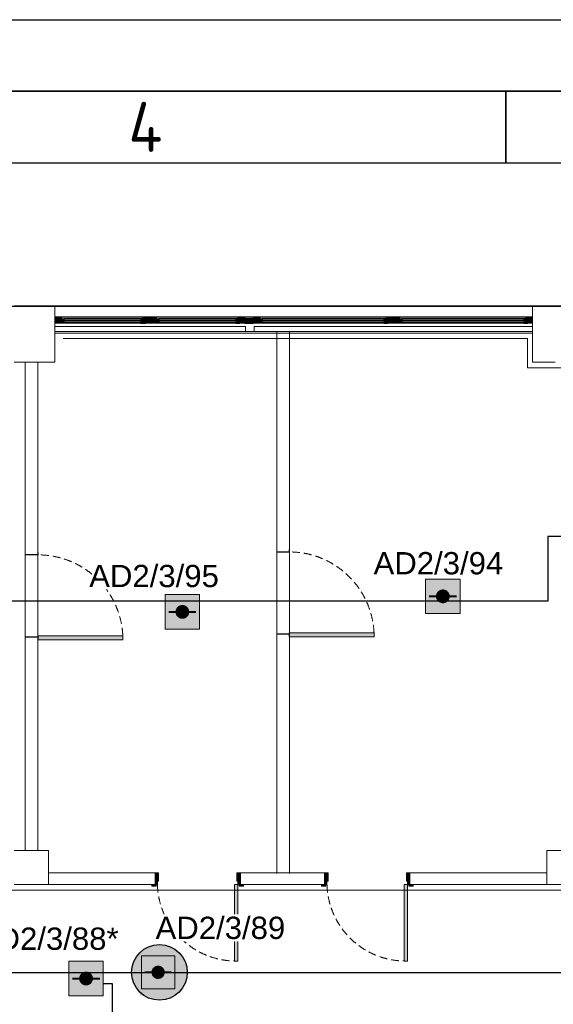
# Model space of a CAD drawing. Header units: millimetres. Extents: x -197461 to 862495, y -970068 to 63888.
# Tile 95 of 253: x -90666 to -85600, y -511274 to -501934. Entities that reach past the tile are written whole.
import ezdxf

# ---------------------------------------------------------------- set-up
doc = ezdxf.new("R2010")
doc.units = ezdxf.units.MM
doc.linetypes.add('Dashed', pattern=[112.5, 75, -37.5])
doc.linetypes.add('Hidden Line', pattern=[195.611112, 141.111112, -54.5])
doc.layers.get('0').update_dxf_attribs({"linetype": 'CONTINUOUS'})
for name, color, linetype in [('2d - linijas _ fili.z', 7, 'CONTINUOUS'), ('_Logi', 7, 'CONTINUOUS'), ('demont', 7, 'CONTINUOUS'), ('Durvis', 7, 'CONTINUOUS'), ('esoshas', 7, 'CONTINUOUS'), ('hachi', 7, 'CONTINUOUS'), ('Jaunas-W112', 7, 'CONTINUOUS'), ('PDF_Images', 7, 'CONTINUOUS'), ('Rasējuma lapa', 7, 'CONTINUOUS'), ('UAS', 240, 'CONTINUOUS')]:
    doc.layers.add(name, color=color, linetype=linetype)
doc.styles.add('ARIAL', font='arialbd.ttf')
doc.styles.add('ISO', font='iso')
doc.linetypes.add('Symbol-000', pattern='A,0,[2,AR-21.Shx,S=4.563492,R=0,X=0,Y=0],-625,0', length=625)

# ---------------------------------------------------------------- blocks, each defined once
blk = doc.blocks.new('A3_L')
at = {"layer": 'Rasējuma lapa'}
blk.add_line((-420, 297), (0, 297), dxfattribs=at)
at = {"layer": 'Rasējuma lapa', "lineweight": 35}
for p, q in [((-405, 292), (-5, 292)), ((-205, 287), (-205, 292))]:
    blk.add_line(p, q, dxfattribs=at)
at = {"layer": 'Rasējuma lapa', "lineweight": 30}
blk.add_line((-400, 287), (-10, 287), dxfattribs=at)
at = {"layer": 'Rasējuma lapa', "style": 'ISO'}
blk.add_text('4', height=3.5, dxfattribs=at).set_placement((-231.4, 287.75))
blk = doc.blocks.new('*U1296')
at = {"layer": 'Rasējuma lapa'}
blk.add_blockref('A3_L', (0, 0), dxfattribs=at)
blk = doc.blocks.new('AD-proj')
at = {"lineweight": 5}
blk.add_lwpolyline([(-250, -250), (250, -250), (250, 250), (-250, 250)], close=True, dxfattribs=at)
at = {"const_width": 30}
blk.add_lwpolyline([(-200, 0), (200, 0)], dxfattribs=at)
at = {"const_width": 100}
blk.add_lwpolyline([(-50, 0, 1), (50, 0, 1)], format="xyb", close=True, dxfattribs=at)

msp = doc.modelspace()

# ---------------------------------------------------------------- hatches: boundary and pattern name
at = {"layer": '_Logi', "linetype": 'Continuous'}
for points in [[(-90287.45921, -504793.19203), (-90287.45921, -504772.94203), (-90246.95921, -504772.94203), (-90246.95921, -504813.44203), (-90287.45921, -504813.44203)], [(-89475.43421, -504793.19203), (-89475.43421, -504813.44203), (-89515.93421, -504813.44203), (-89515.93421, -504772.94203), (-89475.43421, -504772.94203)], [(-89386.33421, -504793.19203), (-89386.33421, -504772.94203), (-89345.83421, -504772.94203), (-89345.83421, -504813.44203), (-89386.33421, -504813.44203)], [(-88574.30921, -504793.19203), (-88574.30921, -504813.44203), (-88614.80921, -504813.44203), (-88614.80921, -504772.94203), (-88574.30921, -504772.94203)], [(-88448.75921, -504793.19203), (-88448.75921, -504813.44203), (-88529.75921, -504813.44203), (-88529.75921, -504772.94203), (-88448.75921, -504772.94203)], [(-88404.20921, -504793.19203), (-88404.20921, -504772.94203), (-88363.70921, -504772.94203), (-88363.70921, -504813.44203), (-88404.20921, -504813.44203)], [(-87166.93421, -504793.19203), (-87166.93421, -504813.44203), (-87207.43421, -504813.44203), (-87207.43421, -504772.94203), (-87166.93421, -504772.94203)], [(-87077.83421, -504793.19203), (-87077.83421, -504772.94203), (-87037.33421, -504772.94203), (-87037.33421, -504813.44203), (-87077.83421, -504813.44203)], [(-85840.55921, -504793.19203), (-85840.55921, -504813.44203), (-85881.05921, -504813.44203), (-85881.05921, -504772.94203), (-85840.55921, -504772.94203)]]:
    msp.add_hatch(color=7, dxfattribs=at).paths.add_polyline_path(points, flags=0)
at = {"layer": 'Durvis', "linetype": 'Continuous', "lineweight": 0}
for points in [[(-90332.00921, -504752.69203), (-90267.20921, -504752.69203), (-90267.20921, -504769.56523), (-90287.45921, -504769.56523), (-90291.95805, -504769.56523), (-90291.95805, -504813.44203), (-90332.00921, -504813.44203)], [(-89430.88421, -504752.69203), (-89430.88421, -504813.44203), (-89470.93537, -504813.44203), (-89470.93537, -504769.56523), (-89475.43421, -504769.56523), (-89495.68421, -504769.56523), (-89495.68421, -504752.69203)], [(-89430.88421, -504752.69203), (-89366.08421, -504752.69203), (-89366.08421, -504769.56523), (-89386.33421, -504769.56523), (-89390.83305, -504769.56523), (-89390.83305, -504813.44203), (-89430.88421, -504813.44203)], [(-88529.75921, -504752.69203), (-88529.75921, -504813.44203), (-88569.81037, -504813.44203), (-88569.81037, -504769.56523), (-88574.30921, -504769.56523), (-88594.55921, -504769.56523), (-88594.55921, -504752.69203)], [(-88448.75921, -504752.69203), (-88383.95921, -504752.69203), (-88383.95921, -504769.56523), (-88404.20921, -504769.56523), (-88408.70805, -504769.56523), (-88408.70805, -504813.44203), (-88448.75921, -504813.44203)], [(-87122.38421, -504752.69203), (-87122.38421, -504813.44203), (-87162.43537, -504813.44203), (-87162.43537, -504769.56523), (-87166.93421, -504769.56523), (-87187.18421, -504769.56523), (-87187.18421, -504752.69203)], [(-87122.38421, -504752.69203), (-87057.58421, -504752.69203), (-87057.58421, -504769.56523), (-87077.83421, -504769.56523), (-87082.33305, -504769.56523), (-87082.33305, -504813.44203), (-87122.38421, -504813.44203)], [(-85796.00921, -504752.69203), (-85796.00921, -504813.44203), (-85836.06037, -504813.44203), (-85836.06037, -504769.56523), (-85840.55921, -504769.56523), (-85860.80921, -504769.56523), (-85860.80921, -504752.69203)], [(-90490.74097, -507815.9031), (-89685.60097, -507815.9031), (-89685.60097, -507779.36481), (-90490.74097, -507779.36481)], [(-88106.03477, -507787.92146), (-87300.89477, -507787.92146), (-87300.89477, -507751.38317), (-88106.03477, -507751.38317)], [(-89380.52687, -510025.77068), (-89380.52687, -510139.17068), (-89357.84687, -510139.17068), (-89357.84687, -510106.77068), (-89348.12687, -510106.77068), (-89348.12687, -510025.77068)], [(-88570.52687, -510139.17068), (-88570.52687, -510025.77068), (-88602.92687, -510025.77068), (-88602.92687, -510106.77068), (-88593.20687, -510106.77068), (-88593.20687, -510139.17068)], [(-87771.09857, -510025.77068), (-87771.09857, -510139.17068), (-87748.41857, -510139.17068), (-87748.41857, -510106.77068), (-87738.69857, -510106.77068), (-87738.69857, -510025.77068)], [(-86961.09857, -510139.17068), (-86961.09857, -510025.77068), (-86993.49857, -510025.77068), (-86993.49857, -510106.77068), (-86983.77857, -510106.77068), (-86983.77857, -510139.17068)], [(-89369.99687, -510139.17068), (-89410.49687, -510139.17068), (-89410.49687, -510154.56068), (-89369.99687, -510154.56068)], [(-88593.20687, -510139.17068), (-88625.60687, -510139.17068), (-88625.60687, -510863.31068), (-88593.20687, -510863.31068)], [(-88581.05687, -510154.56068), (-88540.55687, -510154.56068), (-88540.55687, -510139.17068), (-88581.05687, -510139.17068)], [(-87760.56857, -510139.17068), (-87801.06857, -510139.17068), (-87801.06857, -510154.56068), (-87760.56857, -510154.56068)], [(-86983.77857, -510139.17068), (-87016.17857, -510139.17068), (-87016.17857, -510863.31068), (-86983.77857, -510863.31068)], [(-86971.62857, -510154.56068), (-86931.12857, -510154.56068), (-86931.12857, -510139.17068), (-86971.62857, -510139.17068)]]:
    msp.add_hatch(color=7, dxfattribs=at).paths.add_polyline_path(points, flags=0)
at = {"layer": 'UAS', "lineweight": 50, "true_color": 0xffffff}
h = msp.add_hatch(color=7, dxfattribs=at)
h.dxf.hatch_style = 1
h.paths.add_polyline_path([(-86681.09887, -507404.07846), (-86615.62793, -507404.07846, 1)], flags=16)
h.paths.add_polyline_path([(-86484.68605, -507567.75581), (-86484.68605, -507240.40111), (-86812.04075, -507240.40111), (-86812.04075, -507567.75581)])
h = msp.add_hatch(color=7, dxfattribs=at)
h.dxf.hatch_style = 1
h.paths.add_polyline_path([(-89154.25775, -507551.63128), (-89088.78681, -507551.63128, 1)], flags=16)
h.paths.add_polyline_path([(-88957.84493, -507715.30863), (-88957.84493, -507387.95393), (-89285.19963, -507387.95393), (-89285.19963, -507715.30863)])
h = msp.add_hatch(color=7, dxfattribs=at)
h.dxf.hatch_style = 1
h.paths.add_polyline_path([(-89319.94286, -510970.57756, -1), (-89383.02979, -510970.57756, -1)], flags=0)
h.paths.add_polyline_path([(-89509.20366, -510812.86023), (-89509.20366, -511128.29489), (-89193.76899, -511128.29489), (-89193.76899, -510812.86023)], flags=16)
h.paths.add_polyline_path([(-89074.90515, -510971.29473, 1), (-89602.95246, -510971.29473, 1)])
h.paths.add_polyline_path([(-89193.76899, -511128.29489), (-89509.20366, -511128.29489), (-89509.20366, -510812.86023), (-89193.76899, -510812.86023)], flags=16)
h = msp.add_hatch(color=7, dxfattribs=at)
h.dxf.hatch_style = 1
h.paths.add_polyline_path([(-89362.52404, -510979.92095), (-89288.86923, -510979.92095, 1)], flags=16)
h.paths.add_polyline_path([(-89141.55962, -511164.05797), (-89141.55962, -510795.78394), (-89509.83365, -510795.78394), (-89509.83365, -511164.05797)])
h = msp.add_hatch(color=7, dxfattribs=at)
h.dxf.hatch_style = 1
h.paths.add_polyline_path([(-90068.21386, -511029.95218), (-90002.74292, -511029.95218, 1)], flags=16)
h.paths.add_polyline_path([(-89871.80104, -511193.62953), (-89871.80104, -510866.27483), (-90199.15574, -510866.27483), (-90199.15574, -511193.62953)])
h = msp.add_hatch(color=7, dxfattribs=at)
h.dxf.hatch_style = 1
h.paths.add_polyline_path([(-89395.2223, -511029.94034), (-89329.75136, -511029.94034, 1)], flags=16)
h.paths.add_polyline_path([(-89198.80948, -511193.61769), (-89198.80948, -510866.26299), (-89526.16418, -510866.26299), (-89526.16418, -511193.61769)])

# ---------------------------------------------------------------- linework, layer by layer
at = {"color": 7, "linetype": 'Symbol-000', "lineweight": 0}
for p, q in [((-85843.58006, -504957.85603), (-90252.88031, -504957.85603)), ((-85843.58006, -504957.85603), (-85843.58006, -505235.3541)), ((-85362.6062, -505235.3541), (-85843.58006, -505235.3541)), ((-80490.36302, -510191.6745), (-105331.37526, -510191.6745))]:
    msp.add_line(p, q, dxfattribs=at)
at = {"color": 1}
msp.add_lwpolyline([(-89784.98666, -511350.24467), (-89784.98666, -511080.41352), (-89870.54031, -511080.41352)], dxfattribs=at)
at = {"layer": '2d - linijas _ fili.z', "color": 7, "linetype": 'Continuous', "lineweight": 0}
for p, q in [((-88366.01879, -504908.96008), (-90332.00921, -504908.96008)), ((-85796.00921, -504908.96008), (-88440.65921, -504908.96008))]:
    msp.add_line(p, q, dxfattribs=at)
at = {"layer": '_Logi', "color": 7, "linetype": 'Continuous'}
for p, q in [((-90332.00921, -504752.69203), (-85796.00921, -504752.69203)), ((-90287.45921, -504793.19203), (-90287.45921, -504772.94203)), ((-90287.45921, -504772.94203), (-90246.95921, -504772.94203)), ((-90287.45921, -504813.44203), (-90287.45921, -504793.19203)), ((-90246.95921, -504813.44203), (-90287.45921, -504813.44203)), ((-90246.95921, -504772.94203), (-90246.95921, -504813.44203)), ((-89515.93421, -504772.94203), (-90246.95921, -504772.94203)), ((-90246.95921, -504785.09203), (-89515.93421, -504785.09203)), ((-90246.95921, -504801.29203), (-89515.93421, -504801.29203)), ((-89515.93421, -504813.44203), (-90246.95921, -504813.44203)), ((-89475.43421, -504772.94203), (-89515.93421, -504772.94203)), ((-89515.93421, -504772.94203), (-89515.93421, -504813.44203)), ((-89515.93421, -504813.44203), (-89475.43421, -504813.44203)), ((-89475.43421, -504793.19203), (-89475.43421, -504772.94203)), ((-89475.43421, -504813.44203), (-89475.43421, -504793.19203)), ((-89386.33421, -504793.19203), (-89386.33421, -504772.94203)), ((-89386.33421, -504772.94203), (-89345.83421, -504772.94203)), ((-89386.33421, -504813.44203), (-89386.33421, -504793.19203)), ((-89345.83421, -504813.44203), (-89386.33421, -504813.44203)), ((-89345.83421, -504772.94203), (-89345.83421, -504813.44203)), ((-88614.80921, -504772.94203), (-89345.83421, -504772.94203)), ((-89345.83421, -504785.09203), (-88614.80921, -504785.09203)), ((-89345.83421, -504801.29203), (-88614.80921, -504801.29203)), ((-88614.80921, -504813.44203), (-89345.83421, -504813.44203)), ((-88574.30921, -504772.94203), (-88614.80921, -504772.94203)), ((-88614.80921, -504772.94203), (-88614.80921, -504813.44203)), ((-88614.80921, -504813.44203), (-88574.30921, -504813.44203)), ((-88574.30921, -504793.19203), (-88574.30921, -504772.94203)), ((-88574.30921, -504813.44203), (-88574.30921, -504793.19203)), ((-88448.75921, -504772.94203), (-88529.75921, -504772.94203)), ((-88529.75921, -504772.94203), (-88529.75921, -504813.44203)), ((-88529.75921, -504813.44203), (-88448.75921, -504813.44203)), ((-88448.75921, -504793.19203), (-88448.75921, -504772.94203)), ((-88448.75921, -504813.44203), (-88448.75921, -504793.19203)), ((-88404.20921, -504793.19203), (-88404.20921, -504772.94203)), ((-88404.20921, -504772.94203), (-88363.70921, -504772.94203)), ((-88404.20921, -504813.44203), (-88404.20921, -504793.19203)), ((-88363.70921, -504813.44203), (-88404.20921, -504813.44203)), ((-88363.70921, -504772.94203), (-88363.70921, -504813.44203)), ((-87207.43421, -504772.94203), (-88363.70921, -504772.94203)), ((-88363.70921, -504785.09203), (-87207.43421, -504785.09203)), ((-88363.70921, -504801.29203), (-87207.43421, -504801.29203)), ((-87207.43421, -504813.44203), (-88363.70921, -504813.44203)), ((-87166.93421, -504772.94203), (-87207.43421, -504772.94203)), ((-87207.43421, -504772.94203), (-87207.43421, -504813.44203)), ((-87207.43421, -504813.44203), (-87166.93421, -504813.44203)), ((-87166.93421, -504793.19203), (-87166.93421, -504772.94203)), ((-87166.93421, -504813.44203), (-87166.93421, -504793.19203)), ((-87077.83421, -504793.19203), (-87077.83421, -504772.94203)), ((-87077.83421, -504772.94203), (-87037.33421, -504772.94203)), ((-87077.83421, -504813.44203), (-87077.83421, -504793.19203)), ((-87037.33421, -504813.44203), (-87077.83421, -504813.44203)), ((-87037.33421, -504772.94203), (-87037.33421, -504813.44203)), ((-85881.05921, -504772.94203), (-87037.33421, -504772.94203)), ((-87037.33421, -504785.09203), (-85881.05921, -504785.09203)), ((-87037.33421, -504801.29203), (-85881.05921, -504801.29203)), ((-85881.05921, -504813.44203), (-87037.33421, -504813.44203)), ((-86282.00921, -504752.69203), (-85796.00921, -504752.69203)), ((-85840.55921, -504772.94203), (-85881.05921, -504772.94203)), ((-85881.05921, -504772.94203), (-85881.05921, -504813.44203)), ((-85881.05921, -504813.44203), (-85840.55921, -504813.44203)), ((-85840.55921, -504793.19203), (-85840.55921, -504772.94203)), ((-85840.55921, -504813.44203), (-85840.55921, -504793.19203))]:
    msp.add_line(p, q, dxfattribs=at)
at = {"layer": 'demont', "color": 7, "linetype": 'Hidden Line', "lineweight": 0}
msp.add_line((-90603.35921, -505181.99203), (-90441.35921, -505181.99203), dxfattribs=at)
at = {"layer": 'Durvis', "color": 7, "linetype": 'Continuous', "lineweight": 0}
for p, q in [((-90332.00921, -504752.69203), (-90267.20921, -504752.69203)), ((-90332.00921, -504813.44203), (-90332.00921, -504752.69203)), ((-90291.95805, -504813.44203), (-90332.00921, -504813.44203)), ((-90287.45921, -504769.56523), (-90291.95805, -504769.56523)), ((-90291.95805, -504769.56523), (-90291.95805, -504813.44203)), ((-90267.20921, -504769.56523), (-90287.45921, -504769.56523)), ((-90267.20921, -504752.69203), (-90267.20921, -504769.56523)), ((-89430.88421, -504752.69203), (-89495.68421, -504752.69203)), ((-89495.68421, -504752.69203), (-89495.68421, -504769.56523)), ((-89495.68421, -504769.56523), (-89475.43421, -504769.56523)), ((-89475.43421, -504769.56523), (-89470.93537, -504769.56523)), ((-89470.93537, -504769.56523), (-89470.93537, -504813.44203)), ((-89470.93537, -504813.44203), (-89430.88421, -504813.44203)), ((-89430.88421, -504813.44203), (-89430.88421, -504752.69203)), ((-89430.88421, -504752.69203), (-89366.08421, -504752.69203)), ((-89430.88421, -504813.44203), (-89430.88421, -504752.69203)), ((-89390.83305, -504813.44203), (-89430.88421, -504813.44203)), ((-89386.33421, -504769.56523), (-89390.83305, -504769.56523)), ((-89390.83305, -504769.56523), (-89390.83305, -504813.44203)), ((-89366.08421, -504769.56523), (-89386.33421, -504769.56523)), ((-89366.08421, -504752.69203), (-89366.08421, -504769.56523)), ((-88529.75921, -504752.69203), (-88594.55921, -504752.69203)), ((-88594.55921, -504752.69203), (-88594.55921, -504769.56523)), ((-88594.55921, -504769.56523), (-88574.30921, -504769.56523)), ((-88574.30921, -504769.56523), (-88569.81037, -504769.56523)), ((-88569.81037, -504769.56523), (-88569.81037, -504813.44203)), ((-88569.81037, -504813.44203), (-88529.75921, -504813.44203)), ((-88529.75921, -504813.44203), (-88529.75921, -504752.69203)), ((-88448.75921, -504752.69203), (-88383.95921, -504752.69203)), ((-88448.75921, -504813.44203), (-88448.75921, -504752.69203)), ((-88408.70805, -504813.44203), (-88448.75921, -504813.44203)), ((-88404.20921, -504769.56523), (-88408.70805, -504769.56523)), ((-88408.70805, -504769.56523), (-88408.70805, -504813.44203)), ((-88383.95921, -504769.56523), (-88404.20921, -504769.56523)), ((-88383.95921, -504752.69203), (-88383.95921, -504769.56523)), ((-87122.38421, -504752.69203), (-87187.18421, -504752.69203)), ((-87187.18421, -504752.69203), (-87187.18421, -504769.56523)), ((-87187.18421, -504769.56523), (-87166.93421, -504769.56523)), ((-87166.93421, -504769.56523), (-87162.43537, -504769.56523)), ((-87162.43537, -504769.56523), (-87162.43537, -504813.44203)), ((-87162.43537, -504813.44203), (-87122.38421, -504813.44203)), ((-87122.38421, -504813.44203), (-87122.38421, -504752.69203)), ((-87122.38421, -504752.69203), (-87057.58421, -504752.69203)), ((-87122.38421, -504813.44203), (-87122.38421, -504752.69203)), ((-87082.33305, -504813.44203), (-87122.38421, -504813.44203)), ((-87077.83421, -504769.56523), (-87082.33305, -504769.56523)), ((-87082.33305, -504769.56523), (-87082.33305, -504813.44203)), ((-87057.58421, -504769.56523), (-87077.83421, -504769.56523)), ((-87057.58421, -504752.69203), (-87057.58421, -504769.56523)), ((-85796.00921, -504752.69203), (-85860.80921, -504752.69203)), ((-85860.80921, -504752.69203), (-85860.80921, -504769.56523)), ((-85860.80921, -504769.56523), (-85840.55921, -504769.56523)), ((-85840.55921, -504769.56523), (-85836.06037, -504769.56523)), ((-85836.06037, -504769.56523), (-85836.06037, -504813.44203)), ((-85836.06037, -504813.44203), (-85796.00921, -504813.44203)), ((-85796.00921, -504813.44203), (-85796.00921, -504752.69203)), ((-90490.74097, -507010.7631), (-90490.74097, -506988.0831)), ((-88106.03477, -506982.78146), (-88106.03477, -506960.10146)), ((-89685.60097, -507779.36481), (-90490.74097, -507779.36481)), ((-90490.74097, -507779.36481), (-90490.74097, -507815.9031)), ((-90490.74097, -507815.9031), (-89685.60097, -507815.9031)), ((-89685.60097, -507815.9031), (-89685.60097, -507779.36481)), ((-87300.89477, -507751.38317), (-88106.03477, -507751.38317)), ((-88106.03477, -507751.38317), (-88106.03477, -507787.92146)), ((-88106.03477, -507787.92146), (-87300.89477, -507787.92146)), ((-87300.89477, -507787.92146), (-87300.89477, -507751.38317)), ((-89380.52687, -510025.77068), (-89348.12687, -510025.77068)), ((-89380.52687, -510139.17068), (-89380.52687, -510025.77068)), ((-89348.12687, -510025.77068), (-89348.12687, -510106.77068)), ((-88602.92687, -510106.77068), (-88602.92687, -510025.77068)), ((-88602.92687, -510025.77068), (-88570.52687, -510025.77068)), ((-88570.52687, -510025.77068), (-88570.52687, -510139.17068)), ((-87771.09857, -510025.77068), (-87738.69857, -510025.77068)), ((-87771.09857, -510139.17068), (-87771.09857, -510025.77068)), ((-87738.69857, -510025.77068), (-87738.69857, -510106.77068)), ((-86993.49857, -510106.77068), (-86993.49857, -510025.77068)), ((-86993.49857, -510025.77068), (-86961.09857, -510025.77068)), ((-86961.09857, -510025.77068), (-86961.09857, -510139.17068)), ((-89369.99687, -510139.17068), (-89410.49687, -510139.17068)), ((-89410.49687, -510139.17068), (-89410.49687, -510154.56068)), ((-89410.49687, -510154.56068), (-89369.99687, -510154.56068)), ((-89357.84687, -510139.17068), (-89380.52687, -510139.17068)), ((-89369.99687, -510154.56068), (-89369.99687, -510139.17068)), ((-89348.12687, -510106.77068), (-89357.84687, -510106.77068)), ((-89357.84687, -510106.77068), (-89357.84687, -510139.17068)), ((-88625.60687, -510863.31068), (-88625.60687, -510139.17068)), ((-88625.60687, -510139.17068), (-88593.20687, -510139.17068)), ((-88593.20687, -510106.77068), (-88602.92687, -510106.77068)), ((-88593.20687, -510139.17068), (-88593.20687, -510106.77068)), ((-88570.52687, -510139.17068), (-88593.20687, -510139.17068)), ((-88593.20687, -510139.17068), (-88593.20687, -510863.31068)), ((-88540.55687, -510139.17068), (-88581.05687, -510139.17068)), ((-88581.05687, -510139.17068), (-88581.05687, -510154.56068)), ((-88581.05687, -510154.56068), (-88540.55687, -510154.56068)), ((-88540.55687, -510154.56068), (-88540.55687, -510139.17068)), ((-87760.56857, -510139.17068), (-87801.06857, -510139.17068)), ((-87801.06857, -510139.17068), (-87801.06857, -510154.56068)), ((-87801.06857, -510154.56068), (-87760.56857, -510154.56068)), ((-87748.41857, -510139.17068), (-87771.09857, -510139.17068)), ((-87760.56857, -510154.56068), (-87760.56857, -510139.17068)), ((-87738.69857, -510106.77068), (-87748.41857, -510106.77068)), ((-87748.41857, -510106.77068), (-87748.41857, -510139.17068)), ((-87016.17857, -510863.31068), (-87016.17857, -510139.17068)), ((-87016.17857, -510139.17068), (-86983.77857, -510139.17068)), ((-86983.77857, -510106.77068), (-86993.49857, -510106.77068)), ((-86983.77857, -510139.17068), (-86983.77857, -510106.77068)), ((-86961.09857, -510139.17068), (-86983.77857, -510139.17068)), ((-86983.77857, -510139.17068), (-86983.77857, -510863.31068)), ((-86931.12857, -510139.17068), (-86971.62857, -510139.17068)), ((-86971.62857, -510139.17068), (-86971.62857, -510154.56068)), ((-86971.62857, -510154.56068), (-86931.12857, -510154.56068)), ((-86931.12857, -510154.56068), (-86931.12857, -510139.17068)), ((-88593.20687, -510863.31068), (-88625.60687, -510863.31068)), ((-86983.77857, -510863.31068), (-87016.17857, -510863.31068))]:
    msp.add_line(p, q, dxfattribs=at)
at = {"layer": 'Durvis', "color": 7, "linetype": 'Dashed', "lineweight": 0}
for centre, radius, start, end in [((-88106.03477, -507787.92146), 805.14, 2.716457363, 90), ((-90490.74097, -507815.9031), 805.14, 2.716457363, 90), ((-88612.07054, -510117.33764), 746.09585, 181.676889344, 268.960431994), ((-87002.64224, -510117.33764), 746.09585, 181.676889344, 268.960431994)]:
    msp.add_arc(centre, radius, start, end, dxfattribs=at)
at = {"layer": 'esoshas', "color": 7, "linetype": 'Continuous', "lineweight": 20}
for p, q in [((-90716.75921, -504647.39203), (-90332.00921, -504647.39203)), ((-90332.00921, -504647.39203), (-90332.00921, -505181.99203)), ((-85796.00921, -505181.99203), (-85796.00921, -504647.39203)), ((-85796.00921, -504647.39203), (-85411.25921, -504647.39203)), ((-88225.8726, -504895.10376), (-88225.8726, -510033.06561)), ((-88104.3726, -510033.06561), (-88104.3726, -504888.54924)), ((-90603.35921, -505181.99203), (-90716.75921, -505181.99203)), ((-90614.55172, -505181.17091), (-90614.55172, -509815.17068)), ((-90441.35921, -505181.99203), (-90603.35921, -505181.99203)), ((-90493.05172, -509815.17068), (-90493.05172, -505183.13158)), ((-90332.00921, -505181.99203), (-90441.35921, -505181.99203)), ((-85581.35921, -505181.99203), (-85796.00921, -505181.99203)), ((-90392.75921, -509815.17068), (-90716.75921, -509815.17068)), ((-90613.11496, -509815.17068), (-90491.61496, -509815.17068)), ((-90392.75921, -510139.17068), (-90392.75921, -509815.17068)), ((-85662.35921, -510139.17068), (-85662.35921, -509815.17068)), ((-85662.35921, -509815.17068), (-85338.35921, -509815.17068)), ((-89380.52687, -510025.77068), (-90392.75921, -510025.77068)), ((-90392.75921, -510025.77068), (-90392.75921, -510139.17068)), ((-89380.52687, -510139.17068), (-89380.52687, -510025.77068)), ((-87771.09857, -510025.77068), (-88570.52687, -510025.77068)), ((-88570.52687, -510025.77068), (-88570.52687, -510139.17068)), ((-88231.56272, -510025.77068), (-88110.06272, -510025.77068)), ((-87771.09857, -510139.17068), (-87771.09857, -510025.77068)), ((-85662.35921, -510025.77068), (-86961.09857, -510025.77068)), ((-86961.09857, -510025.77068), (-86961.09857, -510139.17068)), ((-85662.35921, -510139.17068), (-85662.35921, -510025.77068)), ((-90716.75921, -510139.17068), (-90603.35921, -510139.17068)), ((-90603.35921, -510139.17068), (-90441.35921, -510139.17068)), ((-90441.35921, -510139.17068), (-90392.75921, -510139.17068)), ((-90392.75921, -510139.17068), (-89380.52687, -510139.17068)), ((-88570.52687, -510139.17068), (-87771.09857, -510139.17068)), ((-86961.09857, -510139.17068), (-85662.35921, -510139.17068)), ((-85338.35921, -510139.17068), (-85662.35921, -510139.17068))]:
    msp.add_line(p, q, dxfattribs=at)
at = {"layer": 'esoshas', "color": 7, "linetype": 'Continuous', "lineweight": 0}
for p, q in [((-90332.00921, -504890.39203), (-90332.00921, -504647.39203)), ((-90332.00921, -504647.39203), (-85796.00921, -504647.39203)), ((-85796.00921, -504647.39203), (-85796.00921, -504890.39203)), ((-85796.00921, -504890.39203), (-90332.00921, -504890.39203))]:
    msp.add_line(p, q, dxfattribs=at)
at = {"layer": 'hachi', "color": 7, "linetype": 'Continuous', "lineweight": 0}
for p, q in [((-90332.00921, -504890.39203), (-90332.00921, -504844.82046)), ((-90332.00921, -504844.82046), (-88521.65921, -504844.82046)), ((-88521.65921, -504890.39203), (-90332.00921, -504890.39203)), ((-88521.65921, -504844.82046), (-88521.65921, -504890.39203)), ((-88440.65921, -504890.39203), (-88440.65921, -504844.82046)), ((-88440.65921, -504844.82046), (-85796.00921, -504844.82046)), ((-85796.00921, -504890.39203), (-88440.65921, -504890.39203)), ((-85796.00921, -504844.82046), (-85796.00921, -504890.39203))]:
    msp.add_line(p, q, dxfattribs=at)
at = {"layer": 'Jaunas-W112', "color": 7, "linetype": 'Continuous', "lineweight": 0}
for p, q in [((-88511.53421, -504813.44203), (-88521.65921, -504813.44203)), ((-88450.78421, -504813.44203), (-88511.53421, -504813.44203)), ((-88440.65921, -504813.44203), (-88450.78421, -504813.44203))]:
    msp.add_line(p, q, dxfattribs=at)
at = {"layer": 'PDF_Images', "color": 18, "true_color": 0x000000}
for p, q in [((-88106.53351, -506983.5221), (-88227.73819, -506983.5221)), ((-90491.23971, -507011.50374), (-90612.44439, -507011.50374)), ((-90491.23971, -507792.25892), (-90612.44439, -507792.25892)), ((-88106.53351, -507764.27729), (-88227.73819, -507764.27729))]:
    msp.add_line(p, q, dxfattribs=at)
at = {"layer": 'PDF_Images', "color": 7}
msp.add_lwpolyline([(-109216.7808, -517261.311), (-109216.7808, -504649.8834), (-80264.7685, -504649.8834), (-80264.7685, -517775.74588), (-69511.51781, -524519.26582), (-69511.51781, -524519.26582)], dxfattribs=at)
at = {"layer": 'UAS', "color": 1}
msp.add_lwpolyline([(-100007.01442, -512053.48455), (-100007.01442, -510972.88016), (-84213.26533, -510972.88016), (-84213.26533, -506921.91322), (-82477.47126, -506921.91322), (-82477.47126, -506837.30099), (-85652.71345, -506837.30099), (-85652.71345, -507450.76699), (-96596.1651, -507450.76699), (-96596.1651, -508430.28553), (-96659.88864, -508430.28553), (-96659.88864, -505819.39457), (-99123.839, -505819.39457), (-99123.839, -508366.60497), (-100500.74141, -508366.60497)], dxfattribs=at)
at = {"layer": 'UAS', "color": 1, "lineweight": 30}
msp.add_circle((-89338.92881, -510971.29473), 264.02365, dxfattribs=at)

# ---------------------------------------------------------------- block references
at = {"layer": 'Rasējuma lapa', "xscale": 135.6730224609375, "yscale": 135.6730224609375, "zscale": 135.6730224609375}
msp.add_blockref('*U1296', (-58237.88142, -542228.76502), dxfattribs=at)
at = {"layer": 'UAS'}
for p, xscale, yscale, zscale in [((-86648.3634, -507404.07846), 0.6547093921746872, 0.6547093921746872, 0.6547093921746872), ((-89121.52228, -507551.63128), 0.6547093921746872, 0.6547093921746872, 0.6547093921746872), ((-89351.48633, -510970.57756), 0.6308693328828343, 0.6308693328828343, 0.6308693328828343), ((-90035.47839, -511029.95218), 0.6547093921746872, 0.6547093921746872, 0.6547093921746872)]:
    msp.add_blockref('AD-proj', p, dxfattribs=dict(at, xscale=xscale, yscale=yscale, zscale=zscale))

# ---------------------------------------------------------------- next in the draw order: texts
at = {"layer": 'UAS', "color": 251, "linetype": 'Continuous', "lineweight": 20, "true_color": 0x636466, "char_height": 211.4384766, "width": 1051.7117129, "attachment_point": 5, "style": 'ARIAL', "bg_fill": 3, "box_fill_scale": 1.1, "bg_fill_color": 256, "bg_fill_transparency": 0}
for s, insert in [('\\A1;{\\fArial|b0|i0|c186|p34;\\C1;AD2/3/94}', (-86690.62012, -507091.53382)), ('\\A1;{\\fArial|b0|i0|c186|p34;\\C1;AD2/3/95}', (-89390.08392, -507212.58087)), ('\\A1;{\\fArial|b0|i0|c186|p34;\\C1;AD2/3/89}', (-88760.16977, -510550.28183)), ('\\A1;{\\fArial|b0|i0|c186|p34;\\C1;AD2/3/88*}', (-90399.60891, -510653.17516))]:
    msp.add_mtext(s, dxfattribs=dict(at, insert=insert))

doc.saveas('drawing.dxf')
